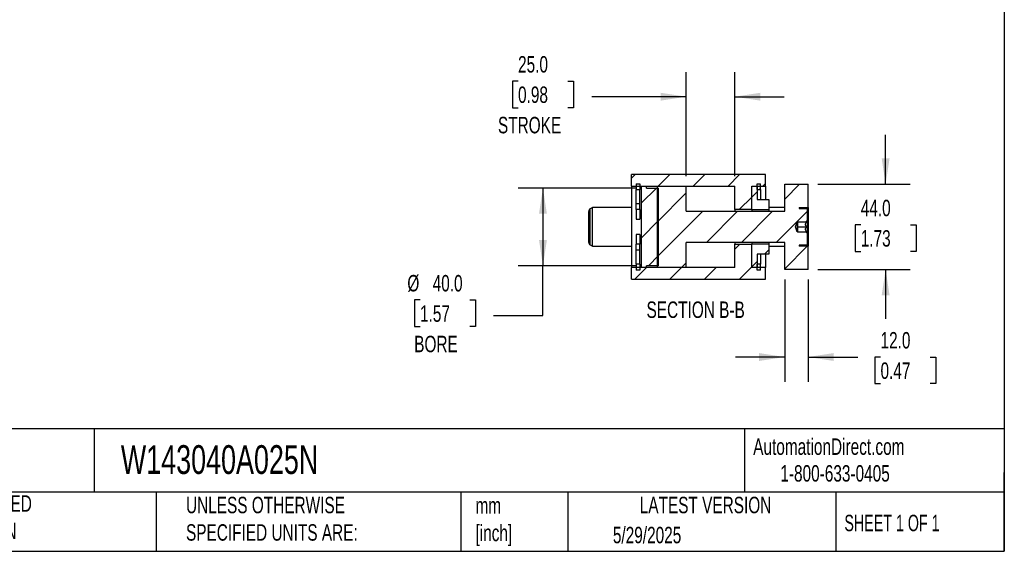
# Model space of a CAD drawing. Header units: millimetres. Extents: x 25 to 1092, y 25 to 838.
# Tile 3 of 5: x 585 to 1092, y 25 to 299. Entities that reach past the tile are written whole.
import ezdxf

# ---------------------------------------------------------------- set-up
doc = ezdxf.new("R2010")
doc.units = ezdxf.units.MM
doc.header["$LTSCALE"] = 4
doc.linetypes.add('SLD-Solid', pattern=[0])
doc.layers.add('DIMENSIONS', color=140, linetype='SLD-Solid', lineweight=25)
doc.layers.add('TEXT', color=140, linetype='SLD-Solid', lineweight=25)
doc.layers.add('HATCH', color=6, linetype='SLD-Solid')
doc.styles.add('SLDTEXTSTYLE0', font='TXT', dxfattribs={"width": 0.7})
doc.styles.add('SLDTEXTSTYLE1', font='TXT', dxfattribs={"width": 0.65})
doc.dimstyles.new('SLDDIMSTYLE2', dxfattribs={"dimtxt": 8.632031, "dimasz": 13.208, "dimexe": 0, "dimexo": 0.0625, "dimgap": 2.158008, "dimtad": 0, "dimtih": 1, "dimtoh": 1, "dimrnd": 1e-09, "dimzin": 4, "dimdsep": 46, "dimtxsty": 'SLDTEXTSTYLE0', "dimsah": 1, "dimcen": 0.09, "dimadec": 0, "dimazin": 1, "dimtfac": 1, "dimtmove": 0, "dimatfit": 0, "dimfxl": 0, "dimfrac": 2, "dimtolj": 1, "dimtzin": 12, "dimarcsym": 0})
doc.dimstyles.new('SLDDIMSTYLE3', dxfattribs={"dimtxt": 8.632031, "dimasz": 13.208, "dimexe": 0, "dimexo": 0.0625, "dimgap": 2.158008, "dimtad": 0, "dimtih": 1, "dimtoh": 1, "dimrnd": 1e-09, "dimzin": 4, "dimdsep": 46, "dimtxsty": 'SLDTEXTSTYLE0', "dimsah": 1, "dimcen": 0.09, "dimadec": 0, "dimazin": 1, "dimtfac": 1, "dimtofl": 0, "dimtmove": 0, "dimatfit": 3, "dimfxl": 0, "dimfrac": 2, "dimtolj": 1, "dimtzin": 12, "dimarcsym": 0})

# ---------------------------------------------------------------- blocks, each defined once
blk = doc.blocks.new('_D_35')
at = {"layer": 'DIMENSIONS'}
for p, q in [((928.28, 218.49), (928.28, 272.11)), ((953.28, 218.49), (953.28, 272.11)), ((841.57, 267.49), (838.68, 267.49)), ((838.68, 267.49), (838.68, 253.77)), ((867.23, 267.49), (870.12, 267.49)), ((870.12, 267.49), (870.12, 253.77)), ((928.28, 259.41), (879.52, 259.41)), ((953.28, 259.41), (978.68, 259.41)), ((838.68, 253.77), (841.57, 253.77)), ((870.12, 253.77), (867.23, 253.77))]:
    blk.add_line(p, q, dxfattribs=at)
for points in [[(928.28, 259.41), (915.07, 261.44), (915.07, 257.38)], [(953.28, 259.41), (966.49, 257.38), (966.49, 261.44)]]:
    blk.add_solid(points, dxfattribs=at)
at = {"layer": 'DIMENSIONS', "char_height": 8.467, "attachment_point": 1, "style": 'SLDTEXTSTYLE0'}
for s, insert in [('25.0', (841.57, 280.33)), ('0.98', (841.57, 264.68)), ('STROKE', (831.21, 249.03))]:
    blk.add_mtext(s, dxfattribs=dict(at, insert=insert))
blk = doc.blocks.new('_D_36')
at = {"layer": 'DIMENSIONS'}
for p, q in [((902.7, 212.41), (841.7, 212.41)), ((854.4, 212.41), (854.4, 172.41)), ((902.7, 172.41), (841.7, 172.41)), ((854.4, 146.72), (854.4, 172.41)), ((791.04, 154.79), (788.14, 154.79)), ((788.14, 154.79), (788.14, 141.08)), ((816.69, 154.79), (819.59, 154.79)), ((819.59, 154.79), (819.59, 141.08)), ((829, 146.72), (854.4, 146.72)), ((788.14, 141.08), (791.04, 141.08)), ((819.59, 141.08), (816.69, 141.08))]:
    blk.add_line(p, q, dxfattribs=at)
for points in [[(854.4, 212.41), (852.37, 199.2), (856.43, 199.2)], [(854.4, 172.41), (856.43, 185.62), (852.37, 185.62)]]:
    blk.add_solid(points, dxfattribs=at)
at = {"layer": 'DIMENSIONS', "char_height": 8.467, "attachment_point": 1, "style": 'SLDTEXTSTYLE0'}
for s, insert in [('%%c', (784.52, 167.64)), ('40.0', (797.56, 167.64)), ('1.57', (791.04, 151.99)), ('BORE', (788.05, 136.34))]:
    blk.add_mtext(s, dxfattribs=dict(at, insert=insert))
blk = doc.blocks.new('_D_37')
at = {"layer": 'DIMENSIONS'}
for p, q in [((1031.03, 214.41), (1031.03, 239.81)), ((996.11, 214.41), (1043.73, 214.41)), ((1018.2, 193.51), (1015.31, 193.51)), ((1015.31, 193.51), (1015.31, 179.8)), ((1043.85, 193.51), (1046.75, 193.51)), ((1046.75, 193.51), (1046.75, 179.8)), ((1015.31, 179.8), (1018.2, 179.8)), ((1046.75, 179.8), (1043.85, 179.8)), ((996.11, 170.41), (1043.73, 170.41)), ((1031.03, 170.41), (1031.03, 145.01))]:
    blk.add_line(p, q, dxfattribs=at)
for points in [[(1031.03, 214.41), (1033.06, 227.62), (1029, 227.62)], [(1031.03, 170.41), (1029, 157.2), (1033.06, 157.2)]]:
    blk.add_solid(points, dxfattribs=at)
at = {"layer": 'DIMENSIONS', "char_height": 8.467, "attachment_point": 1, "style": 'SLDTEXTSTYLE0'}
for s, insert in [('44.0', (1018.2, 206.36)), ('1.73', (1018.2, 190.71))]:
    blk.add_mtext(s, dxfattribs=dict(at, insert=insert))
blk = doc.blocks.new('_D_38')
at = {"layer": 'DIMENSIONS'}
for p, q in [((979.03, 165.33), (979.03, 112.71)), ((991.03, 165.33), (991.03, 112.71)), ((979.03, 125.41), (953.63, 125.41)), ((991.03, 125.41), (1016.7, 125.41)), ((1028.4, 125.41), (1025.5, 125.41)), ((1025.5, 125.41), (1025.5, 111.69)), ((1054.05, 125.41), (1056.95, 125.41)), ((1056.95, 125.41), (1056.95, 111.69)), ((1025.5, 111.69), (1028.4, 111.69)), ((1056.95, 111.69), (1054.05, 111.69))]:
    blk.add_line(p, q, dxfattribs=at)
for points in [[(979.03, 125.41), (965.82, 127.44), (965.82, 123.38)], [(991.03, 125.41), (1004.24, 123.38), (1004.24, 127.44)]]:
    blk.add_solid(points, dxfattribs=at)
at = {"layer": 'DIMENSIONS', "char_height": 8.467, "attachment_point": 1, "style": 'SLDTEXTSTYLE0'}
for s, insert in [('12.0', (1028.4, 138.26)), ('0.47', (1028.4, 122.61))]:
    blk.add_mtext(s, dxfattribs=dict(at, insert=insert))

msp = doc.modelspace()

# ---------------------------------------------------------------- hatches: boundary and pattern name
at = {"layer": 'HATCH'}
h = msp.add_hatch(dxfattribs=at)
h.set_pattern_fill('ANSI31', color=256, scale=4, style=0)
h.paths.add_polyline_path([(969.029, 213.413), (969.029, 219.413), (900.029, 219.413), (900.029, 213.413), (953.279, 213.413), (953.279, 201.263), (962.029, 201.263), (962.029, 213.413)], flags=0)
h = msp.add_hatch(dxfattribs=at)
h.set_pattern_fill('ANSI31', color=256, scale=4, style=0)
h.paths.add_polyline_path([(902.529, 214.639), (902.529, 211.593), (904.279, 211.593), (904.279, 214.639)], flags=0)
h = msp.add_hatch(dxfattribs=at)
h.set_pattern_fill('ANSI31', color=256, scale=4, style=0)
h.paths.add_polyline_path([(907.779, 213.413), (905.029, 213.413), (905.029, 171.413), (907.779, 171.413), (907.779, 172.413), (914.029, 172.413), (914.029, 212.413), (907.779, 212.413)], flags=0)
h = msp.add_hatch(dxfattribs=at)
h.set_pattern_fill('ANSI31', color=256, scale=4, style=0)
edge = h.paths.add_edge_path(flags=0)
edge.add_line((991.029, 214.413), (979.029, 214.413))
edge.add_line((979.029, 214.413), (979.029, 200.413))
edge.add_line((979.029, 200.413), (928.279, 200.413))
edge.add_line((928.279, 200.413), (928.279, 213.413))
edge.add_line((928.279, 213.413), (913.279, 213.413))
edge.add_line((913.279, 213.413), (913.279, 171.413))
edge.add_line((913.279, 171.413), (928.279, 171.413))
edge.add_line((928.279, 171.413), (928.279, 184.413))
edge.add_line((928.279, 184.413), (979.029, 184.413))
edge.add_line((979.029, 184.413), (979.029, 170.413))
edge.add_line((979.029, 170.413), (991.029, 170.413))
edge.add_line((991.029, 170.413), (991.029, 182.413))
edge.add_line((991.029, 182.413), (986.529, 182.413))
edge.add_line((986.529, 182.413), (986.529, 182.913))
edge.add_line((986.529, 182.913), (990.279, 182.913))
edge.add_arc((990.279, 183.163), 0.25, 270, 360)
edge.add_line((990.529, 183.163), (990.529, 189.163))
edge.add_line((990.529, 189.163), (989.779, 189.913))
edge.add_line((989.779, 189.913), (985.529, 189.913))
edge.add_line((985.529, 189.913), (985.465, 189.913))
edge.add_line((985.465, 189.913), (984.555, 192.413))
edge.add_line((984.555, 192.413), (985.465, 194.913))
edge.add_line((985.465, 194.913), (985.529, 194.913))
edge.add_line((985.529, 194.913), (989.779, 194.913))
edge.add_line((989.779, 194.913), (990.529, 195.663))
edge.add_line((990.529, 195.663), (990.529, 201.663))
edge.add_arc((990.279, 201.663), 0.25, 0, 90)
edge.add_line((990.279, 201.913), (986.529, 201.913))
edge.add_line((986.529, 201.913), (986.529, 202.413))
edge.add_line((986.529, 202.413), (991.029, 202.413))
edge.add_line((991.029, 202.413), (991.029, 214.413))
h = msp.add_hatch(dxfattribs=at)
h.set_pattern_fill('ANSI31', color=256, scale=4, style=0)
h.paths.add_polyline_path([(970.779, 206.413), (964.779, 206.413), (964.779, 213.413), (962.029, 213.413), (962.029, 201.263), (970.779, 201.263)], flags=0)
h = msp.add_hatch(dxfattribs=at)
h.set_pattern_fill('ANSI31', color=256, scale=4, style=0)
h.paths.add_polyline_path([(964.779, 214.639), (964.779, 211.593), (966.529, 211.593), (966.529, 214.639)], flags=0)
h = msp.add_hatch(dxfattribs=at)
h.set_pattern_fill('ANSI31', color=256, scale=4, style=0)
h.paths.add_polyline_path([(900.029, 171.413), (900.029, 165.413), (969.029, 165.413), (969.029, 171.413), (962.029, 171.413), (962.029, 183.563), (953.279, 183.563), (953.279, 171.413)], flags=0)
h = msp.add_hatch(dxfattribs=at)
h.set_pattern_fill('ANSI31', color=256, scale=4, style=0)
h.paths.add_polyline_path([(964.779, 178.413), (970.779, 178.413), (970.779, 183.563), (962.029, 183.563), (962.029, 171.413), (964.779, 171.413)], flags=0)
h = msp.add_hatch(dxfattribs=at)
h.set_pattern_fill('ANSI31', color=256, scale=4, style=0)
h.paths.add_polyline_path([(904.279, 170.186), (904.279, 173.233), (902.529, 173.233), (902.529, 170.186)], flags=0)
h = msp.add_hatch(dxfattribs=at)
h.set_pattern_fill('ANSI31', color=256, scale=4, style=0)
h.paths.add_polyline_path([(966.529, 170.186), (966.529, 173.233), (964.779, 173.233), (964.779, 170.186)], flags=0)

# ---------------------------------------------------------------- linework, layer by layer
for p, q in [((969.029, 219.413), (900.029, 219.413)), ((900.029, 213.413), (900.029, 219.413)), ((969.029, 213.413), (969.029, 219.413)), ((900.029, 213.413), (953.279, 213.413)), ((900.029, 213.413), (900.029, 171.413)), ((902.529, 214.639), (904.279, 214.639)), ((902.529, 214.639), (902.529, 211.593)), ((904.279, 214.639), (904.279, 211.593)), ((905.029, 213.413), (905.029, 171.413)), ((905.029, 213.413), (907.779, 213.413)), ((907.779, 212.413), (907.779, 213.413)), ((913.279, 213.413), (913.279, 171.413)), ((913.279, 213.413), (928.279, 213.413)), ((928.279, 200.413), (928.279, 213.413)), ((953.279, 201.263), (953.279, 213.413)), ((962.029, 213.413), (969.029, 213.413)), ((962.029, 201.263), (962.029, 213.413)), ((962.029, 213.413), (964.779, 213.413)), ((962.029, 201.263), (962.029, 213.413)), ((964.779, 214.639), (966.529, 214.639)), ((964.779, 211.593), (964.779, 214.639)), ((964.779, 213.413), (964.779, 206.413)), ((966.529, 211.593), (966.529, 214.639)), ((969.029, 213.413), (969.029, 206.413)), ((979.029, 214.413), (991.029, 214.413)), ((979.029, 200.413), (979.029, 214.413)), ((991.029, 202.413), (991.029, 214.413)), ((902.529, 211.593), (904.279, 211.593)), ((902.529, 204.332), (902.529, 211.593)), ((904.279, 204.332), (904.279, 211.593)), ((907.779, 212.413), (914.029, 212.413)), ((914.029, 172.413), (914.029, 212.413)), ((964.779, 211.593), (966.529, 211.593)), ((966.529, 211.593), (966.529, 206.413)), ((904.279, 204.332), (902.529, 204.332)), ((902.529, 201.343), (902.529, 204.332)), ((904.279, 201.343), (904.279, 204.332)), ((964.779, 206.413), (970.779, 206.413)), ((970.779, 206.413), (970.779, 201.263)), ((878.029, 184.433), (878.029, 200.392)), ((880.029, 202.413), (878.779, 201.691)), ((878.779, 183.134), (878.779, 201.691)), ((900.029, 202.413), (880.029, 202.413)), ((880.029, 182.413), (880.029, 202.413)), ((904.279, 201.343), (902.529, 201.343)), ((902.529, 201.343), (902.529, 196.343)), ((904.279, 201.343), (904.279, 196.343)), ((928.279, 200.413), (979.029, 200.413)), ((962.029, 201.263), (953.279, 201.263)), ((953.279, 201.263), (953.279, 200.413)), ((962.029, 201.263), (962.029, 200.413)), ((962.029, 201.263), (970.779, 201.263)), ((962.029, 201.263), (962.029, 200.413)), ((979.029, 202.413), (970.779, 202.413)), ((970.779, 201.263), (970.779, 200.413)), ((986.529, 202.413), (991.029, 202.413)), ((986.529, 202.413), (986.529, 201.913)), ((986.529, 201.913), (990.279, 201.913)), ((990.529, 201.663), (990.529, 195.663)), ((991.029, 202.413), (991.029, 182.413)), ((902.529, 196.343), (904.279, 196.343)), ((984.555, 192.413), (985.465, 194.913)), ((985.465, 194.913), (985.529, 194.913)), ((985.465, 194.913), (985.465, 189.913)), ((989.779, 194.913), (985.529, 194.913)), ((985.529, 194.913), (985.529, 193.663)), ((985.529, 193.663), (985.529, 191.163)), ((989.779, 194.913), (990.529, 195.663)), ((990.529, 195.663), (990.529, 189.163)), ((904.279, 188.483), (902.529, 188.483)), ((902.529, 188.483), (902.529, 183.482)), ((904.279, 188.483), (904.279, 183.482)), ((985.465, 189.913), (984.555, 192.413)), ((985.529, 189.913), (985.465, 189.913)), ((985.529, 192.413), (990.166, 192.413)), ((985.529, 191.163), (985.529, 189.913)), ((985.529, 189.913), (989.779, 189.913)), ((990.529, 189.163), (989.779, 189.913)), ((990.529, 189.163), (990.529, 183.163)), ((878.779, 183.134), (880.029, 182.413)), ((904.279, 183.482), (902.529, 183.482)), ((902.529, 180.493), (902.529, 183.482)), ((904.279, 180.493), (904.279, 183.482)), ((979.029, 184.413), (928.279, 184.413)), ((928.279, 171.413), (928.279, 184.413)), ((953.279, 184.413), (953.279, 183.563)), ((953.279, 171.413), (953.279, 183.563)), ((953.279, 183.563), (962.029, 183.563)), ((962.029, 184.413), (962.029, 183.563)), ((962.029, 184.413), (962.029, 183.563)), ((962.029, 171.413), (962.029, 183.563)), ((970.779, 183.563), (962.029, 183.563)), ((962.029, 171.413), (962.029, 183.563)), ((970.779, 184.413), (970.779, 183.563)), ((970.779, 183.563), (970.779, 178.413)), ((979.029, 170.413), (979.029, 184.413)), ((990.279, 182.913), (986.529, 182.913)), ((986.529, 182.913), (986.529, 182.413)), ((880.029, 182.413), (900.029, 182.413)), ((904.279, 180.493), (902.529, 180.493)), ((902.529, 173.233), (902.529, 180.493)), ((904.279, 173.233), (904.279, 180.493)), ((970.779, 178.413), (964.779, 178.413)), ((964.779, 178.413), (964.779, 171.413)), ((966.529, 178.413), (966.529, 173.233)), ((969.029, 178.413), (969.029, 171.413)), ((970.779, 182.413), (979.029, 182.413)), ((991.029, 182.413), (986.529, 182.413)), ((991.029, 170.413), (991.029, 182.413)), ((904.279, 173.233), (902.529, 173.233)), ((902.529, 173.233), (902.529, 170.186)), ((904.279, 173.233), (904.279, 170.186)), ((966.529, 173.233), (964.779, 173.233)), ((964.779, 170.186), (964.779, 173.233)), ((966.529, 170.186), (966.529, 173.233)), ((953.279, 171.413), (900.029, 171.413)), ((900.029, 165.413), (900.029, 171.413)), ((904.279, 170.186), (902.529, 170.186)), ((907.779, 171.413), (905.029, 171.413)), ((914.029, 172.413), (907.779, 172.413)), ((907.779, 171.413), (907.779, 172.413)), ((928.279, 171.413), (913.279, 171.413)), ((969.029, 171.413), (962.029, 171.413)), ((964.779, 171.413), (962.029, 171.413)), ((966.529, 170.186), (964.779, 170.186)), ((969.029, 165.413), (969.029, 171.413)), ((991.029, 170.413), (979.029, 170.413)), ((900.029, 165.413), (969.029, 165.413))]:
    msp.add_line(p, q)
for centre, radius, start, end in [((879.529, 200.392), 1.5, 120, 180), ((990.279, 201.663), 0.25, 0, 90), ((879.529, 184.433), 1.5, 180, 240), ((990.279, 183.163), 0.25, 270, 0)]:
    msp.add_arc(centre, radius, start, end)
for points, knots in [([(990.166, 192.413), (990.053, 192.608), (989.958, 192.808), (989.855, 193.118), (989.827, 193.223), (989.79, 193.438), (989.78, 193.549), (989.779, 193.876), (989.817, 194.091), (989.955, 194.514), (990.053, 194.716), (990.166, 194.913)], [0, 0, 0, 0, 0.25, 0.25, 0.375, 0.375, 0.5, 0.5, 0.75, 0.75, 1, 1, 1, 1]), ([(990.166, 194.913), (990.053, 194.913), (989.957, 194.913), (989.854, 194.913), (989.827, 194.913), (989.789, 194.913), (989.779, 194.913), (989.779, 194.913)], [0, 0, 0, 0, 0.5, 0.5, 0.75, 0.75, 1, 1, 1, 1]), ([(990.166, 189.913), (990.053, 190.108), (989.958, 190.308), (989.855, 190.618), (989.827, 190.723), (989.79, 190.938), (989.78, 191.049), (989.779, 191.376), (989.817, 191.591), (989.955, 192.014), (990.053, 192.216), (990.166, 192.413)], [0, 0, 0, 0, 0.25, 0.25, 0.375, 0.375, 0.5, 0.5, 0.75, 0.75, 1, 1, 1, 1]), ([(989.779, 189.913), (989.779, 189.913), (989.818, 189.913), (989.956, 189.913), (990.053, 189.913), (990.166, 189.913)], [0, 0, 0, 0, 0.5, 0.5, 1, 1, 1, 1])]:
    msp.add_open_spline(points, degree=3, knots=knots)
at = {"layer": 'TEXT'}
for p, q in [((1092.2, 838.2), (1092.2, 25.4)), ((1092.2, 88.504), (25.4, 88.504)), ((623.036, 88.504), (623.036, 55.88)), ((958.302, 88.504), (958.302, 55.88)), ((1092.2, 25.4), (1092.2, 66.04)), ((1092.2, 55.88), (25.4, 55.88)), ((655.121, 55.88), (655.121, 25.4)), ((812.097, 55.88), (812.097, 25.4)), ((867.248, 55.88), (867.248, 25.4)), ((1005.395, 55.88), (1005.395, 25.4)), ((25.4, 25.4), (1092.2, 25.4))]:
    msp.add_line(p, q, dxfattribs=at)

# ---------------------------------------------------------------- texts
for s, insert, char_height, attachment_point, style in [('SECTION B-B', (933.112, 153.993), 8.46667, 2, 'SLDTEXTSTYLE0'), ('AutomationDirect.com', (962.78, 83.506), 8.46667, 1, 'SLDTEXTSTYLE0'), ('W143040A025N', (636.831, 80.026), 14.81667, 1, 'SLDTEXTSTYLE0'), ('1-800-633-0405', (976.766, 69.748), 8.46667, 1, 'SLDTEXTSTYLE0'), ('METRIC UNITS USED ^JFOR PART DESIGN', (510.417, 54.224), 8.46667, 1, 'SLDTEXTSTYLE0'), ('UNLESS OTHERWISE ^JSPECIFIED UNITS ARE:', (670.432, 53.442), 8.46667, 1, 'SLDTEXTSTYLE0'), ('mm^J[inch]', (819.629, 53.189), 8.4667, 1, 'SLDTEXTSTYLE0'), ('LATEST VERSION', (938.209, 53.456), 8.46667, 2, 'SLDTEXTSTYLE0'), ('SHEET 1 OF 1', (1009.765, 44.206), 8.46667, 1, 'SLDTEXTSTYLE1'), ('5/29/2025', (890.451, 37.988), 8.4667, 1, 'SLDTEXTSTYLE0')]:
    msp.add_mtext(s, dxfattribs=dict(at, insert=insert, char_height=char_height, attachment_point=attachment_point, style=style))

# ---------------------------------------------------------------- dimensions: what is measured, and where the dimension line sits
at = {"layer": 'DIMENSIONS'}
dim = msp.add_linear_dim(base=(953.279, 259.413), p1=(928.279, 213.413), p2=(953.279, 213.413), text='<>\\PSTROKE', dimstyle='SLDDIMSTYLE2', dxfattribs=at)
dim.commit()
dim.dimension.update_dxf_attribs({"geometry": '_D_35', "text_midpoint": (854.4, 259.413), "dimtype": 160})
dim = msp.add_linear_dim(base=(1031.029, 214.413), p1=(991.029, 170.413), p2=(991.029, 214.413), angle=90, dimstyle='SLDDIMSTYLE2', dxfattribs=at)
dim.commit()
dim.dimension.update_dxf_attribs({"geometry": '_D_37', "text_midpoint": (1031.029, 193.515), "dimtype": 160})
dim = msp.add_linear_dim(base=(854.4, 172.413), p1=(907.779, 212.413), p2=(907.779, 172.413), angle=90, text='%%c<>\\PBORE', dimstyle='SLDDIMSTYLE3', dxfattribs=at)
dim.commit()
dim.dimension.update_dxf_attribs({"geometry": '_D_36', "text_midpoint": (854.4, 146.72), "dimtype": 160})
dim = msp.add_linear_dim(base=(979.029, 125.413), p1=(991.029, 170.413), p2=(979.029, 170.413), dimstyle='SLDDIMSTYLE2', dxfattribs=at)
dim.commit()
dim.dimension.update_dxf_attribs({"geometry": '_D_38', "text_midpoint": (1041.223, 125.413), "dimtype": 160})

doc.saveas('drawing.dxf')
